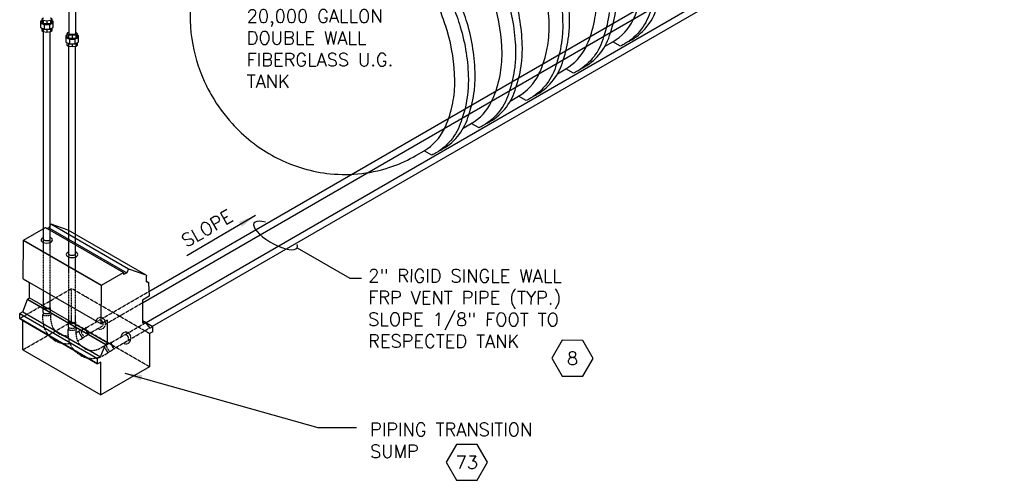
# Model space of a CAD drawing. Extents: x -15981 to -11679, y 2285 to 5601.
# Tile 1 of 103: x -15035 to -14356, y 2840 to 3158. Entities that reach past the tile are written whole.
import ezdxf
from ezdxf.enums import TextEntityAlignment as Align

# ---------------------------------------------------------------- set-up
doc = ezdxf.new("R2010")
doc.units = 0
doc.header["$MEASUREMENT"] = 0
doc.linetypes.add('HIDDEN2', pattern=[0.28125, 0.1875, -0.09375])
doc.layers.get('0').update_dxf_attribs({"linetype": 'CONTINUOUS'})
for name, color, linetype in [('PIPING-VENT-ISO', 3, 'CONTINUOUS'), ('TANK', 2, 'CONTINUOUS'), ('TANK-SLOPE', 2, 'CONTINUOUS'), ('TEXT', 3, 'CONTINUOUS')]:
    doc.layers.add(name, color=color, linetype=linetype)
doc.styles.add('SIMPLEX', font='simplex')
doc.dimstyles.new('DIM96', dxfattribs={"dimscale": 96, "dimtxt": 0.125, "dimasz": 0.125, "dimexe": 0.0625, "dimexo": 0.0625, "dimgap": 0.0625, "dimtad": 1, "dimdec": 4, "dimzin": 3, "dimdsep": 46, "dimlunit": 4, "dimtxsty": 'SIMPLEX', "dimcen": 0, "dimdle": 0.0625, "dimclrd": 3, "dimclre": 3, "dimclrt": 3, "dimadec": 0, "dimazin": 0, "dimtfac": 1, "dimtdec": 4, "dimtmove": 2, "dimatfit": 3, "dimfxl": 1, "dimfrac": 2, "dimtolj": 1, "dimtzin": 0, "dimarcsym": 0})

# ---------------------------------------------------------------- blocks, each defined once
blk = doc.blocks.new('A$C17DD2323')
for p, q in [((-34.48, 117.87), (-35.8, 115.21)), ((-34.48, 117.87), (-22.7, 113.73)), ((-34.48, 117.87), (19.26, 86.85)), ((-53.19, 106.58), (-38.12, 115.28)), ((-38.12, 115.28), (-36.9, 114.58)), ((-35.8, 115.21), (-36.9, 114.58)), ((-36.9, 114.58), (15.62, 84.25)), ((-35.8, 115.21), (17.94, 84.19)), ((-22.7, 113.73), (-22.62, 113.69)), ((-22.7, 113.73), (31.04, 82.7)), ((-22.62, 113.69), (31.12, 82.67)), ((-53.54, 80.05), (-53.19, 106.38)), ((-53.19, 106.38), (-53.19, 106.58)), ((-53.19, 106.58), (0.55, 75.56)), ((-53.19, 106.38), (0.55, 75.35)), ((0.55, 75.56), (15.62, 84.25)), ((15.62, 84.25), (15.62, 82.85)), ((17.94, 84.19), (15.62, 82.85)), ((19.26, 86.85), (17.94, 84.19)), ((19.26, 86.85), (31.04, 82.7)), ((31.04, 82.7), (31.12, 82.67)), ((31.12, 82.67), (31.2, 82.62)), ((31.2, 82.62), (31.27, 82.57)), ((31.27, 82.57), (31.33, 82.5)), ((31.33, 82.5), (31.39, 82.43)), ((31.39, 82.43), (31.43, 82.35)), ((31.43, 82.35), (31.48, 82.26)), ((31.48, 82.26), (31.51, 82.16)), ((31.51, 82.16), (31.54, 82.06)), ((31.52, 78.45), (31.57, 81.71)), ((31.54, 82.06), (31.56, 81.95)), ((31.56, 81.95), (31.57, 81.83)), ((31.57, 81.83), (31.57, 81.71)), ((-53.54, 80.05), (-49.01, 77.43)), ((-49.01, 66.81), (-49.01, 77.43)), ((-49.01, 77.43), (0.2, 49.02)), ((0.2, 49.02), (0.55, 75.35)), ((0.55, 75.35), (0.55, 75.56)), ((0.55, 75.35), (0.56, 75.15)), ((0.55, 75.15), (0.55, 75.35)), ((0.56, 75.15), (0.55, 75.15)), ((0.55, 75.15), (0.56, 75.15)), ((0.55, 75.15), (0.55, 75.15)), ((31.51, 78), (31.52, 78.45)), ((31.51, 78), (33.28, 77.44)), ((31.52, 78.45), (33.28, 77.44)), ((33.02, 76.91), (33.28, 77.44)), ((33.02, 76.91), (33.33, 67.94)), ((33.33, 67.94), (28.77, 65.3)), ((-53.79, 57.33), (-50.43, 65.76)), ((-50.43, 65.99), (-49.01, 66.81)), ((-50.43, 65.78), (-50.43, 65.99)), ((-50.43, 65.99), (3.31, 34.96)), ((-50.43, 65.76), (-50.43, 65.78)), ((-50.43, 65.78), (3.31, 34.76)), ((-50.43, 65.76), (3.31, 34.73)), ((-49.01, 66.81), (4.73, 35.78)), ((28.77, 65.3), (28.78, 51.3)), ((-53.79, 57.33), (-55.87, 56.13)), ((-55.86, 52.77), (-55.87, 56.13)), ((-55.87, 56.13), (-2.13, 25.1)), ((-53.79, 57.33), (-0.05, 26.3)), ((-55.86, 52.77), (-55.86, 52.45)), ((-55.86, 52.77), (-2.12, 21.74)), ((-55.86, 52.45), (-53.76, 51.23)), ((-53.74, 31.03), (-53.76, 51.23)), ((-53.76, 51.23), (-2.12, 21.42)), ((0.38, 48.92), (0.2, 49.02)), ((4.73, 51.43), (0.38, 48.92)), ((4.73, 35.78), (4.73, 51.43)), ((28.78, 51.3), (35.83, 47.23)), ((28.78, 51.3), (28.78, 51.25)), ((28.78, 51.25), (30.4, 50.31)), ((28.78, 51.25), (28.78, 49.38)), ((30.4, 50.31), (28.78, 49.38)), ((30.4, 50.31), (33.75, 46.03)), ((33.71, 42.24), (33.68, 19.37)), ((35.83, 43.47), (33.71, 42.24)), ((33.75, 46.03), (35.83, 47.23)), ((35.83, 43.47), (35.83, 47.23)), ((-0.05, 26.3), (3.31, 34.73)), ((3.31, 34.96), (4.73, 35.78)), ((3.31, 34.76), (3.31, 34.96)), ((3.31, 34.73), (3.31, 34.76)), ((-53.74, 31.03), (0, 0)), ((-0.05, 26.3), (-2.13, 25.1)), ((-2.12, 21.74), (-2.13, 25.1)), ((-0.02, 22.63), (-2.12, 21.42)), ((-2.12, 21.74), (-2.12, 21.42)), ((0, 0), (-0.02, 22.63)), ((33.68, 19.37), (0, 0))]:
    blk.add_line(p, q)
at = {"color": 252, "linetype": 'HIDDEN2'}
for p, q in [((-55.86, 52.67), (-20.06, 73.27)), ((-20.06, 50.4), (-20.06, 73.27)), ((33.68, 42.24), (-20.06, 73.27)), ((-53.74, 31.03), (-20.06, 50.4)), ((33.68, 19.37), (-20.06, 50.4))]:
    blk.add_line(p, q, dxfattribs=at)
blk = doc.blocks.new('A$C7EDE4AB5')
at = {"layer": 'PIPING-VENT-ISO', "color": 252, "linetype": 'HIDDEN2'}
for p, q in [((-2.25, -275.5, 0), (-2.25, -228.9, 0)), ((2.24, -275.5, 0), (2.24, -228.81, 0)), ((15.14, -285.54, 0), (15.14, -238.97, 0)), ((19.64, -285.54, 0), (19.64, -238.82, 0)), ((38.13, -283.06, 0), (70.31, -264.47, 0)), ((-2.5, -279), (-2.5, -275.49)), ((2.49, -279), (2.49, -275.49)), ((40.67, -286.78, 0), (65.86, -272.23, 0)), ((-2.5, -279), (-2.75, -280.5, 0)), ((-2.75, -284, 0), (-2.75, -280.5, 0)), ((2.49, -279), (2.74, -280.5, 0)), ((2.74, -284, 0), (2.74, -280.5, 0)), ((26.76, -289.63, 0), (35.91, -284.34, 0)), ((14.89, -289.04), (14.64, -290.54, 0)), ((14.64, -294.04, 0), (14.64, -290.54, 0)), ((14.89, -289.04), (14.89, -285.53)), ((19.89, -289.04), (19.89, -285.53)), ((19.89, -289.04), (20.14, -290.54, 0)), ((20.14, -294.04, 0), (20.14, -290.54, 0)), ((20.14, -292.88, 0), (22.15, -291.72, 0)), ((20.14, -292.88, 0), (22.15, -291.72, 0)), ((23.57, -291.18, 0), (22.15, -291.71, 0)), ((23.57, -291.18, 0), (26.61, -289.43, 0)), ((28.98, -293.54, 0), (38.27, -288.17, 0)), ((53.39, -294.47, 0), (67.99, -286.03, 0)), ((55.75, -298.29, 0), (70.79, -289.61, 0)), ((21.87, -298.23, 0), (24.9, -296.48, 0)), ((21.87, -298.23, 0), (22.38, -297.93, 0)), ((26.07, -295.5, 0), (24.9, -296.47, 0)), ((26.07, -295.5, 0), (29.1, -293.75, 0)), ((44.24, -299.75, 0), (53.39, -294.47, 0)), ((46.49, -303.65, 0), (55.75, -298.29, 0)), ((36.63, -303.57, 0), (39.66, -301.82, 0)), ((41.08, -301.29, 0), (39.66, -301.82, 0)), ((41.08, -301.29, 0), (44.11, -299.54, 0)), ((43.58, -305.61, 0), (46.61, -303.86, 0)), ((39.38, -308.33, 0), (42.41, -306.59, 0)), ((43.58, -305.61, 0), (42.41, -306.58, 0))]:
    blk.add_line(p, q, dxfattribs=at)
for centre, radius, start, end in [((13.64, -284.04, 0), 16.39, 179.85335, 277.80027), ((13.64, -284.03, 0), 10.9, 179.83106, 275.36633), ((36.51, -286.62, 0), 2.35, 318.74721, 104.6215), ((31.14, -294.04, 0), 16.5, 180, 299.94708), ((31.14, -294.04, 0), 11, 180, 299.94694), ((13.63, -283.93, 0), 16.5, 297.04954, 299.94708), ((53.99, -296.74, 0), 2.35, 318.74721, 104.6215)]:
    blk.add_arc(centre, radius, start, end, dxfattribs=at)
for centre, major_axis, ratio, start_param, end_param in [((0, -275.49, 0), (2.5, 0), 0.273959, 2.687929, 6.73432), ((-0.01, -275.48, 0), (-2.25, 0), 0.197461, 0.020791, 3.120801), ((0, -280.5, 0), (-2.75, 0), 0.18849, 0, 3.141593), ((0, -279, 0), (2.5, 0), 0.273959, 3.128382, 6.296396), ((36.93, -286.41, 0), (0, 3.97), 0.893623, 2.652025, 7.694663), ((17.39, -285.53, 0), (2.5, 0), 0.273959, 2.687929, 6.73432), ((17.39, -290.54, 0), (-2.75, 0), 0.18849, 0, 3.141593), ((17.39, -289.05, 0), (2.5, 0), 0.273959, 3.128382, 6.296396), ((17.39, -285.53, 0), (-2.25, 0), 0.197461, 0.020791, 3.120801), ((23.52, -294.09, 0), (-1.37, 2.38), 0.18849, 0, 3.141593), ((24.81, -293.34, 0), (1.25, -2.16), 0.273959, 3.128382, 6.296396), ((27.86, -291.59, 0), (1.25, -2.16), 0.273959, 2.687929, 6.73432), ((27.86, -291.58, 0), (-1.12, 1.95), 0.197461, 0.020791, 3.120801), ((54.41, -296.53, 0), (0, 3.97), 0.893623, 2.652025, 7.694663), ((41.03, -304.2, 0), (-1.37, 2.38), 0.18849, 0, 3.141593), ((42.32, -303.45, 0), (1.25, -2.16), 0.273959, 3.128382, 6.296396), ((45.36, -301.7, 0), (1.25, -2.16), 0.273959, 2.687929, 6.73432), ((45.37, -301.69, 0), (-1.12, 1.95), 0.197461, 0.020791, 3.120801)]:
    blk.add_ellipse(centre, major_axis=major_axis, ratio=ratio, start_param=start_param, end_param=end_param, dxfattribs=at)
at = {"layer": 'PIPING-VENT-ISO'}
for points, knots in [([(-2.25, -228.9, 0), (-2.24, -228.91, 0), (-2.24, -228.91, 0), (-2.23, -228.92, 0), (-2.22, -228.93, 0), (-2.2, -228.94, 0), (-2.19, -228.94, 0), (-2.08, -229.01, 0), (-1.94, -229.08, 0), (-1.43, -229.28, 0), (-0.98, -229.38, 0), (-0.03, -229.46, 0), (0.47, -229.43, 0), (1.27, -229.29, 0), (1.58, -229.19, 0), (1.92, -229.04, 0), (2, -228.99, 0), (2.08, -228.94, 0), (2.15, -228.9, 0), (2.21, -228.85, 0), (2.24, -228.81, 0)], [0.660972, 0.660972, 0.660972, 0.660972, 0.677716, 0.677716, 0.677716, 0.710636, 0.710636, 0.710636, 0.951222, 0.951222, 1.42377, 1.42377, 1.896318, 1.896318, 2.269387, 2.269387, 2.430956, 2.430956, 2.430956, 2.598992, 2.598992, 2.598992, 2.598992]), ([(15.14, -238.95, 0), (15.15, -238.96, 0), (15.17, -238.97, 0), (15.18, -238.97, 0), (15.29, -239.04, 0), (15.43, -239.11, 0), (15.94, -239.31, 0), (16.39, -239.41, 0), (17.34, -239.49, 0), (17.85, -239.46, 0), (18.64, -239.32, 0), (18.95, -239.22, 0), (19.29, -239.07, 0), (19.38, -239.02, 0), (19.45, -238.97, 0), (19.54, -238.92, 0), (19.6, -238.87, 0), (19.64, -238.82, 0)], [0.677716, 0.677716, 0.677716, 0.677716, 0.710636, 0.710636, 0.710636, 0.951222, 0.951222, 1.42377, 1.42377, 1.896318, 1.896318, 2.269387, 2.269387, 2.430956, 2.430956, 2.430956, 2.629556, 2.629556, 2.629556, 2.629556])]:
    blk.add_open_spline(points, degree=3, knots=knots, dxfattribs=at)
at = {"layer": 'TANK-SLOPE'}
for centre, start_param, end_param in [((-0.06, -228.94, 0), 5.298093, 10.37694), ((17.32, -238.97, 0), 5.292229, 10.370917)]:
    blk.add_ellipse(centre, major_axis=(-3.97, 0), ratio=0.53933, start_param=start_param, end_param=end_param, dxfattribs=at)
blk.add_blockref('A$C17DD2323', (37.09, -335.71, 0), dxfattribs=at)
blk = doc.blocks.new('HEX')
at = {"color": 3}
blk.add_lwpolyline([(-0.0577, 0.1), (-0.1155, 0), (-0.0577, -0.1), (0.0577, -0.1), (0.1155, 0), (0.0577, 0.1)], close=True, dxfattribs=at)
at = {"color": 3, "style": 'SIMPLEX'}
blk.add_attdef('D#', text='', height=0.08, dxfattribs=at).set_placement((0, 0), align=Align.MIDDLE)

msp = doc.modelspace()

# ---------------------------------------------------------------- linework, layer by layer
at = {"layer": 'PIPING-VENT-ISO'}
for p, q in [((-14947.61, 2948.98, 0), (-14309.73, 3317.42, 0)), ((-14943.12, 2946.39, 0), (-14307.34, 3313.61, 0)), ((-14945.64, 2970.34, 0), (-14492.7, 3231.96, 0)), ((-14950.09, 2962.58), (-14490.35, 3228.13)), ((-15000.81, 3187.92, 0), (-15000.81, 3148.04, 0)), ((-14996.31, 3187.92, 0), (-14996.31, 3148.04, 0)), ((-15018.43, 3157.24, 0), (-15018.43, 3155.19, 0)), ((-15015.96, 3156.94, 0), (-15015.96, 3154.89, 0)), ((-15013.48, 3157.24, 0), (-15013.48, 3155.19, 0)), ((-15018.43, 3151.36, 0), (-15018.43, 3149.39, 0)), ((-15017.82, 3154.33, 0), (-15017.82, 3151.1, 0)), ((-15015.96, 3151.1, 0), (-15015.96, 3149.09, 0)), ((-15014.09, 3154.33, 0), (-15014.09, 3151.1, 0)), ((-15013.48, 3151.36, 0), (-15013.48, 3149.39, 0)), ((-15018.2, 3005.91, 0), (-15018.2, 3149.37, 0)), ((-15013.71, 3006, 0), (-15013.71, 3149.37, 0)), ((-15001.04, 3147.2, 0), (-15001.04, 3145.15, 0)), ((-15000.43, 3144.29, 0), (-15000.43, 3141.06, 0)), ((-14998.56, 3146.9, 0), (-14998.56, 3144.85, 0)), ((-14996.7, 3144.29, 0), (-14996.7, 3141.06, 0)), ((-14996.09, 3147.2, 0), (-14996.09, 3145.15, 0)), ((-15001.04, 3141.32, 0), (-15001.04, 3139.35, 0)), ((-15000.81, 2995.87, 0), (-15000.81, 3139.33, 0)), ((-14998.56, 3141.06, 0), (-14998.56, 3139.05, 0)), ((-14996.32, 2995.99, 0), (-14996.32, 3139.33, 0)), ((-14996.09, 3141.32, 0), (-14996.09, 3139.35, 0))]:
    msp.add_line(p, q, dxfattribs=at)
at = {"layer": 'PIPING-VENT-ISO', "elevation": 0}
for points in [[(-15019.55, 3156.93), (-15020.29, 3156.62), (-15020.29, 3155.34), (-15017.82, 3154.33), (-15014.09, 3154.33), (-15011.62, 3155.34), (-15011.62, 3156.62), (-15012.36, 3156.93)], [(-15018.2, 3158.69), (-15019.05, 3158.55), (-15019.55, 3158.03), (-15018.43, 3157.24), (-15015.96, 3156.94), (-15013.48, 3157.24), (-15012.36, 3158.03), (-15012.86, 3158.55), (-15013.71, 3158.69)], [(-15019.55, 3158.03), (-15019.55, 3155.98), (-15018.43, 3155.19), (-15015.96, 3154.89), (-15013.48, 3155.19), (-15012.36, 3155.98), (-15012.36, 3158.03)], [(-15020.29, 3155.34), (-15020.29, 3152.14), (-15017.82, 3151.1), (-15014.09, 3151.1), (-15011.62, 3152.14), (-15011.62, 3155.34)], [(-15019.55, 3151.83), (-15019.55, 3150.19), (-15018.43, 3149.39), (-15015.96, 3149.09), (-15013.48, 3149.39), (-15012.36, 3150.19), (-15012.36, 3151.83)], [(-15002.16, 3146.89), (-15002.9, 3146.58), (-15002.9, 3145.3), (-15000.43, 3144.29), (-14996.7, 3144.29), (-14994.22, 3145.3), (-14994.22, 3146.58), (-14994.97, 3146.89)], [(-15002.9, 3145.3), (-15002.9, 3142.1), (-15000.43, 3141.06), (-14996.7, 3141.06), (-14994.22, 3142.1), (-14994.22, 3145.3)], [(-15000.81, 3148.65), (-15001.66, 3148.51), (-15002.16, 3147.99), (-15001.04, 3147.2), (-14998.56, 3146.9), (-14996.09, 3147.2), (-14994.97, 3147.99), (-14995.47, 3148.51), (-14996.32, 3148.65)], [(-15002.16, 3147.99), (-15002.16, 3145.94), (-15001.04, 3145.15), (-14998.56, 3144.85), (-14996.09, 3145.15), (-14994.97, 3145.94), (-14994.97, 3147.99)], [(-15002.16, 3141.79), (-15002.16, 3140.14), (-15001.04, 3139.35), (-14998.56, 3139.05), (-14996.09, 3139.35), (-14994.97, 3140.14), (-14994.97, 3141.79)]]:
    msp.add_lwpolyline(points, dxfattribs=at)
at = {"layer": 'PIPING-VENT-ISO'}
msp.add_ellipse((-14998.56, 3148.05, 0), major_axis=(2.25, 0), ratio=0.197461, start_param=3.162383, end_param=6.262394, dxfattribs=at)
at = {"layer": 'TANK', "elevation": 0}
for points in [[(-14638.47, 3156.7, 0.050013), (-14637.1, 3172.05, 0.071312), (-14642.41, 3206.43, 0.017305), (-14646.61, 3218.67, 0.040291), (-14659.58, 3245.83, 0.057637), (-14685.28, 3280.27, 0.071312), (-14712.5, 3301.93, 0.106395), (-14743.36, 3312.08, 0.048569), (-14750.22, 3312.14)], [(-14656.18, 3146.47, 0.032314), (-14655.62, 3156.93, 0.071312), (-14661.2, 3193.07, 0.019282), (-14666.17, 3207.38, 0.038312), (-14679.23, 3234.47, 0.044515), (-14699.34, 3263.02, 0.013151), (-14706.23, 3270.72, 0.071312), (-14734.84, 3293.49, 0.03285), (-14744.36, 3298.25)], [(-14744.36, 3293.32, -0.016899), (-14739.54, 3290.71, -0.071312), (-14710.93, 3267.94, -0.016688), (-14702.29, 3258.07, -0.040957), (-14683.94, 3231.69, -0.038238), (-14670.89, 3204.65, -0.019356), (-14665.9, 3190.29, -0.071312), (-14660.32, 3154.15, -0.032097), (-14660.87, 3143.76, -0.032097)], [(-14671.01, 3137.91, 0.050043), (-14669.64, 3153.26, 0.071312), (-14674.95, 3187.64, 0.017305), (-14679.15, 3199.89, 0.040291), (-14692.12, 3227.04, 0.057637), (-14717.82, 3261.48, 0.069687), (-14744.36, 3282.74)], [(-14721.26, 3108.88, 0.032368), (-14720.7, 3119.36, 0.071312), (-14726.28, 3155.49, 0.019282), (-14731.25, 3169.81, 0.038312), (-14744.32, 3196.89, 0.044515), (-14764.42, 3225.44, 0.013151), (-14771.31, 3233.14, 0.071312), (-14799.92, 3255.91, 0.106395), (-14832.35, 3266.58, 0.149431), (-14853.71, 3262.45), (-14860.88, 3258.23), (-14862.49, 3251.12)], [(-14860.88, 3258.23, -0.16913), (-14837.05, 3263.8, -0.106395), (-14804.62, 3253.13, -0.071312), (-14776.01, 3230.36, -0.016688), (-14767.37, 3220.5, -0.040957), (-14749.02, 3194.11, -0.038238), (-14735.97, 3167.08, -0.019356), (-14730.98, 3152.71, -0.071312), (-14725.4, 3116.58, -0.032151), (-14725.95, 3106.17, -0.032151)], [(-14761.59, 3265.07, -0.046913), (-14743.47, 3249.15, -0.016688), (-14734.83, 3239.29, -0.040957), (-14716.48, 3212.9, -0.038238), (-14703.43, 3185.87, -0.019356), (-14698.44, 3171.5, -0.071312), (-14692.86, 3135.37, -0.032124), (-14693.41, 3124.97, -0.032124)], [(-14688.72, 3127.68, 0.032341), (-14688.16, 3138.15, 0.071312), (-14693.74, 3174.28, 0.019282), (-14698.71, 3188.59, 0.038312), (-14711.78, 3215.68, 0.044515), (-14731.88, 3244.23, 0.013151), (-14738.77, 3251.93, 0.032336), (-14750.95, 3263.28)], [(-14736.1, 3100.31, 0.050104), (-14734.72, 3115.68, 0.071312), (-14740.04, 3150.07, 0.017305), (-14744.23, 3162.31, 0.040291), (-14757.2, 3189.47, 0.057637), (-14782.9, 3223.91, 0.071312), (-14810.13, 3245.57, 0.106395), (-14840.98, 3255.72, 0.159299), (-14862.49, 3251.12), (-14868.08, 3247.89)], [(-14703.56, 3119.11, 0.050074), (-14702.18, 3134.47, 0.071312), (-14707.5, 3168.86, 0.017305), (-14711.69, 3181.1, 0.040291), (-14724.66, 3208.25, 0.057637), (-14750.36, 3242.69, 0.045631), (-14767.1, 3257.48)], [(-14868.08, 3247.89, 0.103438), (-14897.41, 3221.62, 0.098949), (-14915.8, 3178.01, 0.079731), (-14916.08, 3144.41, 0.06863), (-14907.43, 3115.18, 0.025299), (-14902.27, 3105.15, 0.053014), (-14888.33, 3086.11, 0.040874), (-14875.03, 3073.68), (-14875.03, 3073.68, 0.014246), (-14870.19, 3070.07, 0.0822), (-14838.98, 3055.06, 0.046144), (-14820.64, 3051.48, 0.046144)], [(-14611.71, 3157.58, 0.010937), (-14611.05, 3159, 0.056114), (-14605.93, 3175.5, 0.036123)], [(-14627.47, 3148.48, 0.053239), (-14623.64, 3165.27)], [(-14599.6, 3164.58, -0.197024), (-14617.45, 3141.03, -0.0225), (-14620.42, 3139.49), (-14625.73, 3142.47)], [(-14614.89, 3142.66, 0.016322), (-14612.75, 3143.81, 0.196638), (-14594.93, 3167.27, 0.155438)], [(-14644.25, 3138.79, 0.011025), (-14643.59, 3140.22, 0.056083), (-14638.47, 3156.7)], [(-14628.33, 3162.56, -0.053191), (-14632.15, 3145.78, -0.035384)], [(-14631.43, 3139.16), (-14625.73, 3142.47, 0.147304), (-14611.71, 3157.58, 0.073047)], [(-14660.87, 3143.76, -0.043823), (-14664.69, 3126.98, -0.035389)], [(-14660.02, 3129.68, 0.053245), (-14656.18, 3146.47)], [(-14632.15, 3145.78, -0.196976), (-14649.99, 3122.25, -0.0225), (-14652.96, 3120.7), (-14658.27, 3123.69)], [(-14647.43, 3123.88, 0.016322), (-14645.29, 3125.03, 0.19659), (-14627.47, 3148.48, 0.155355)], [(-14676.8, 3119.99, 0.011114), (-14676.13, 3121.43, 0.056053), (-14671.01, 3137.91)], [(-14663.97, 3120.38), (-14658.27, 3123.69, 0.147213), (-14644.25, 3138.79, 0.072879)], [(-14679.97, 3105.09, 0.016322), (-14677.83, 3106.24, 0.196541), (-14660.02, 3129.68, 0.155271)], [(-14693.41, 3124.97, -0.053203), (-14697.23, 3108.18, -0.035393)], [(-14692.56, 3110.88, 0.053251), (-14688.72, 3127.68)], [(-14664.69, 3126.98, -0.196928), (-14682.54, 3103.46, -0.0225), (-14685.5, 3101.91), (-14690.81, 3104.9)], [(-14709.34, 3101.19, 0.011202), (-14708.67, 3102.64, 0.056023), (-14703.56, 3119.11)], [(-14696.51, 3101.59), (-14690.81, 3104.9, 0.147123), (-14676.8, 3119.99, 0.07271)], [(-14712.52, 3086.3, 0.016322), (-14710.38, 3087.45, 0.196493), (-14692.56, 3110.88, 0.155188)], [(-14725.95, 3106.17, -0.053209), (-14729.78, 3089.39, -0.035397)], [(-14725.11, 3092.08, 0.053257), (-14721.26, 3108.88)], [(-14697.23, 3108.18, -0.19688), (-14715.08, 3084.67, -0.0225), (-14718.04, 3083.12), (-14723.35, 3086.11)], [(-14741.89, 3082.39, 0.01129), (-14741.21, 3083.85, 0.055993), (-14736.1, 3100.31)], [(-14729.06, 3082.8), (-14723.35, 3086.11, 0.147033), (-14709.34, 3101.19, 0.07254)], [(-14729.78, 3089.39, -0.196832), (-14747.62, 3065.88, -0.0225), (-14750.59, 3064.34), (-14755.89, 3067.32)], [(-14745.06, 3067.51, 0.016322), (-14742.92, 3068.66, 0.196445), (-14725.11, 3092.08, 0.155105)], [(-14761.6, 3064.01), (-14755.89, 3067.32, 0.146943), (-14741.89, 3082.39, 0.072371)], [(-14777.51, 3056.62, 0.04569), (-14761.6, 3064.01)], [(-14820.64, 3051.48, 0.053872), (-14798.83, 3051.65, 0.057095), (-14777.51, 3056.62, 0.012951)]]:
    msp.add_lwpolyline(points, format="xyb", dxfattribs=at)
at = {"layer": 'TEXT', "elevation": 0}
msp.add_lwpolyline([(-14843.51, 3000.39), (-14807.15, 2979.49), (-14799.06, 2979.49)], dxfattribs=at)
at = {"layer": 'TEXT'}
msp.add_ellipse((-14858.33, 3008.9, 0), major_axis=(14.82, -8.51), ratio=0.334063, start_param=2.238126, end_param=6.663106, dxfattribs=at)

# ---------------------------------------------------------------- block references
at = {"layer": 'TANK-SLOPE'}
msp.add_blockref('A$C7EDE4AB5', (-15015.95, 3234.81, 0), dxfattribs=at)
at = {"layer": 'TEXT'}
ref = msp.add_blockref('HEX', (-14653.58, 2924.33, 0), dxfattribs=dict(at, xscale=123.7590224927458, yscale=123.7590224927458, zscale=123.7590224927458, rotation=359.8822747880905))
ref.add_attrib('D#', '8', dxfattribs={"layer": '0', "height": 9, "rotation": 359.88227, "style": 'SIMPLEX'}).set_placement((-14653.58, 2924.33, 0), align=Align.MIDDLE)
ref = msp.add_blockref('HEX', (-14726.44, 2852.65), dxfattribs=dict(at, xscale=123.759022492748, yscale=123.759022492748, zscale=123.759022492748))
ref.add_attrib('D#', '73', dxfattribs={"layer": '0', "height": 9, "style": 'SIMPLEX'}).set_placement((-14726.44, 2852.65), align=Align.MIDDLE)

# ---------------------------------------------------------------- texts
at = {"layer": 'TEXT', "style": 'SIMPLEX'}
msp.add_text('SLOPE', height=9, rotation=30, dxfattribs=at).set_placement((-14919.89, 3000.47, 0))
at = {"layer": 'TEXT', "char_height": 9, "attachment_point": 1, "style": 'SIMPLEX'}
for s, insert, width in [('20,000 GALLON DOUBLE WALL FIBERGLASS U.G. TANK', (-14878.22, 3164.58, 0), 134.9173), ('\\pt153;PIPING TRANSITION SUMP', (-14793.15, 2879.77), 128.3383)]:
    msp.add_mtext(s, dxfattribs=dict(at, insert=insert, width=width))
at = {"layer": 'TEXT', "insert": (-14794.39, 2985.73, 0), "char_height": 9, "width": 167.9045, "attachment_point": 1, "rotation": 359.88227, "style": 'SIMPLEX'}
msp.add_mtext('2" RIGID SINGLE WALL FRP VENT PIPE (TYP.) SLOPE 1/8" FOOT TO RESPECTED TANK', dxfattribs=at)

# ---------------------------------------------------------------- leaders
at = {"layer": 'TEXT'}
msp.add_leader([(-14872.16, 3022.68, 0), (-14919.58, 2995.01, 0)], dimstyle='DIM96', dxfattribs=at)
msp.add_leader([(-14962.22, 2914.18), (-14829.25, 2876.65), (-14802.6, 2876.7)], dimstyle='DIM96', override={"dimgap": 0.0625, "dimtad": 0}, dxfattribs=at)

doc.saveas('drawing.dxf')
